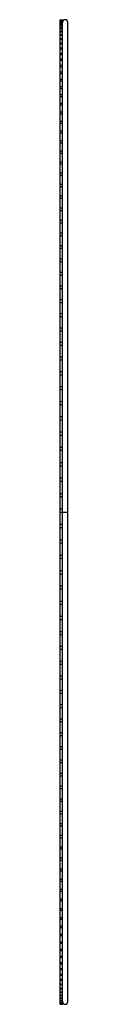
# Paper-space layout '_Derecha' of a CAD drawing. Header units: millimetres. Extents: x -5 to 3, y -453 to 453.
import ezdxf

# ---------------------------------------------------------------- set-up
doc = ezdxf.new("R2010")
doc.units = ezdxf.units.MM

psp = doc.layouts.new('_Derecha')

# ---------------------------------------------------------------- linework, layer by layer
at = {"color": 7, "linetype": 'Continuous', "lineweight": 25}
for p, q in [((-4.5, -452.49), (-4.5, 452.49)), ((-4.5, 452.49), (-2.5, 452.49)), ((-4.5, 452.36), (-2.5, 452.36)), ((-4.5, 452.14), (-2.5, 452.14)), ((-4.5, 451.78), (-2.5, 451.78)), ((-4.5, 451.47), (-2.5, 451.47)), ((-4.5, 450.75), (-2.5, 450.75)), ((-4.5, 450.35), (-2.5, 450.35)), ((-4.5, 449.29), (-2.5, 449.29)), ((-4.5, 448.79), (-2.5, 448.79)), ((-4.5, 447.37), (-2.5, 447.37)), ((-4.5, 446.79), (-2.5, 446.79)), ((-4.5, 445.02), (-2.5, 445.02)), ((-4.5, 444.35), (-2.5, 444.35)), ((-2.5, 339.4), (-2.5, 452.49)), ((2.5, -450), (2.5, 450)), ((-4.5, 442.22), (-2.5, 442.22)), ((-4.5, 441.46), (-2.5, 441.46)), ((-4.5, 438.99), (-2.5, 438.99)), ((-4.5, 438.15), (-2.5, 438.15)), ((-4.5, 435.33), (-2.5, 435.33)), ((-4.5, 434.4), (-2.5, 434.4)), ((-4.5, 431.24), (-2.5, 431.24)), ((-4.5, 430.22), (-2.5, 430.22)), ((-4.5, 426.72), (-2.5, 426.72)), ((-4.5, 425.62), (-2.5, 425.62)), ((-4.5, 421.78), (-2.5, 421.78)), ((-4.5, 420.59), (-2.5, 420.59)), ((-4.5, 416.42), (-2.5, 416.42)), ((-4.5, 415.15), (-2.5, 415.15)), ((-4.5, 410.66), (-2.5, 410.66)), ((-4.5, 409.31), (-2.5, 409.31)), ((-4.5, 404.49), (-2.5, 404.49)), ((-4.5, 403.05), (-2.5, 403.05)), ((-4.5, 397.91), (-2.5, 397.91)), ((-4.5, 396.4), (-2.5, 396.4)), ((-4.5, 390.95), (-2.5, 390.95)), ((-4.5, 389.36), (-2.5, 389.36)), ((-4.5, 383.6), (-2.5, 383.6)), ((-4.5, 381.94), (-2.5, 381.94)), ((-4.5, 375.87), (-2.5, 375.87)), ((-4.5, 374.14), (-2.5, 374.14)), ((-4.5, 367.77), (-2.5, 367.77)), ((-4.5, 365.97), (-2.5, 365.97)), ((-4.5, 359.31), (-2.5, 359.31)), ((-4.5, 357.43), (-2.5, 357.43)), ((-4.5, 350.49), (-2.5, 350.49)), ((-4.5, 348.55), (-2.5, 348.55)), ((-4.5, 341.33), (-2.5, 341.33)), ((-4.5, 339.32), (-2.5, 339.32)), ((-2.5, 59.19), (-2.5, 339.32)), ((-4.5, 331.83), (-2.5, 331.83)), ((-4.5, 329.76), (-2.5, 329.76)), ((-4.5, 322), (-2.5, 322)), ((-4.5, 319.87), (-2.5, 319.87)), ((-4.5, 311.86), (-2.5, 311.86)), ((-4.5, 309.66), (-2.5, 309.66)), ((-4.5, 301.41), (-2.5, 301.41)), ((-4.5, 299.15), (-2.5, 299.15)), ((-4.5, 290.66), (-2.5, 290.66)), ((-4.5, 288.34), (-2.5, 288.34)), ((-4.5, 279.62), (-2.5, 279.62)), ((-4.5, 277.25), (-2.5, 277.25)), ((-4.5, 268.31), (-2.5, 268.31)), ((-4.5, 265.89), (-2.5, 265.89)), ((-4.5, 256.73), (-2.5, 256.73)), ((-4.5, 254.26), (-2.5, 254.26)), ((-4.5, 244.9), (-2.5, 244.9)), ((-4.5, 242.39), (-2.5, 242.39)), ((-4.5, 232.83), (-2.5, 232.83)), ((-4.5, 230.27), (-2.5, 230.27)), ((-4.5, 220.52), (-2.5, 220.52)), ((-4.5, 217.93), (-2.5, 217.93)), ((-4.5, 208), (-2.5, 208)), ((-4.5, 205.37), (-2.5, 205.37)), ((-4.5, 195.28), (-2.5, 195.28)), ((-4.5, 192.6), (-2.5, 192.6)), ((-4.5, 182.36), (-2.5, 182.36)), ((-4.5, 179.65), (-2.5, 179.65)), ((-4.5, 169.26), (-2.5, 169.26)), ((-4.5, 166.52), (-2.5, 166.52)), ((-4.5, 156), (-2.5, 156)), ((-4.5, 153.23), (-2.5, 153.23)), ((-4.5, 142.58), (-2.5, 142.58)), ((-4.5, 139.79), (-2.5, 139.79)), ((-4.5, 129.02), (-2.5, 129.02)), ((-4.5, 126.2), (-2.5, 126.2)), ((-4.5, 115.33), (-2.5, 115.33)), ((-4.5, 112.5), (-2.5, 112.5)), ((-4.5, 101.53), (-2.5, 101.53)), ((-4.5, 98.68), (-2.5, 98.68)), ((-4.5, 87.63), (-2.5, 87.63)), ((-4.5, 84.76), (-2.5, 84.76)), ((-4.5, 73.64), (-2.5, 73.64)), ((-4.5, 70.76), (-2.5, 70.76)), ((-4.5, 59.58), (-2.5, 59.58)), ((-4.5, 56.7), (-2.5, 56.7)), ((-2.5, -56.39), (-2.5, 59.15)), ((-4.5, 45.46), (-2.5, 45.46)), ((-4.5, 42.57), (-2.5, 42.57)), ((-4.5, 31.3), (-2.5, 31.3)), ((-4.5, 28.4), (-2.5, 28.4)), ((-4.5, 17.1), (-2.5, 17.1)), ((-4.5, 14.21), (-2.5, 14.21)), ((-4.5, 2.89), (-2.5, 2.89)), ((-4.5, 0), (2.5, 0)), ((-4.5, -11.32), (-2.5, -11.32)), ((-4.5, -14.21), (-2.5, -14.21)), ((-4.5, -25.53), (-2.5, -25.53)), ((-4.5, -28.4), (-2.5, -28.4)), ((-4.5, -39.7), (-2.5, -39.7)), ((-4.5, -42.57), (-2.5, -42.57)), ((-4.5, -53.84), (-2.5, -53.84)), ((-4.5, -56.7), (-2.5, -56.7)), ((-2.5, -337.51), (-2.5, -56.4)), ((-4.5, -67.93), (-2.5, -67.93)), ((-4.5, -70.76), (-2.5, -70.76)), ((-4.5, -81.95), (-2.5, -81.95)), ((-4.5, -84.76), (-2.5, -84.76)), ((-4.5, -95.89), (-2.5, -95.89)), ((-4.5, -98.68), (-2.5, -98.68)), ((-4.5, -109.73), (-2.5, -109.73)), ((-4.5, -112.5), (-2.5, -112.5)), ((-4.5, -123.46), (-2.5, -123.46)), ((-4.5, -126.2), (-2.5, -126.2)), ((-4.5, -137.08), (-2.5, -137.08)), ((-4.5, -139.79), (-2.5, -139.79)), ((-4.5, -150.55), (-2.5, -150.55)), ((-4.5, -153.23), (-2.5, -153.23)), ((-4.5, -163.88), (-2.5, -163.88)), ((-4.5, -166.52), (-2.5, -166.52)), ((-4.5, -177.05), (-2.5, -177.05)), ((-4.5, -179.65), (-2.5, -179.65)), ((-4.5, -190.04), (-2.5, -190.04)), ((-4.5, -192.6), (-2.5, -192.6)), ((-4.5, -202.85), (-2.5, -202.85)), ((-4.5, -205.37), (-2.5, -205.37)), ((-4.5, -215.45), (-2.5, -215.45)), ((-4.5, -217.93), (-2.5, -217.93)), ((-4.5, -227.85), (-2.5, -227.85)), ((-4.5, -230.27), (-2.5, -230.27)), ((-4.5, -240.01), (-2.5, -240.01)), ((-4.5, -242.39), (-2.5, -242.39)), ((-4.5, -251.95), (-2.5, -251.95)), ((-4.5, -254.26), (-2.5, -254.26)), ((-4.5, -263.63), (-2.5, -263.63)), ((-4.5, -265.89), (-2.5, -265.89)), ((-4.5, -275.05), (-2.5, -275.05)), ((-4.5, -277.25), (-2.5, -277.25)), ((-4.5, -286.2), (-2.5, -286.2)), ((-4.5, -288.34), (-2.5, -288.34)), ((-4.5, -297.07), (-2.5, -297.07)), ((-4.5, -299.15), (-2.5, -299.15)), ((-4.5, -307.64), (-2.5, -307.64)), ((-4.5, -309.66), (-2.5, -309.66)), ((-4.5, -317.91), (-2.5, -317.91)), ((-4.5, -319.87), (-2.5, -319.87)), ((-4.5, -327.87), (-2.5, -327.87)), ((-4.5, -329.76), (-2.5, -329.76)), ((-4.5, -337.51), (-2.5, -337.51)), ((-4.5, -339.32), (-2.5, -339.32)), ((-2.5, -452.49), (-2.5, -337.55)), ((-4.5, -346.81), (-2.5, -346.81)), ((-4.5, -348.55), (-2.5, -348.55)), ((-4.5, -355.77), (-2.5, -355.77)), ((-4.5, -357.43), (-2.5, -357.43)), ((-4.5, -364.37), (-2.5, -364.37)), ((-4.5, -365.97), (-2.5, -365.97)), ((-4.5, -372.62), (-2.5, -372.62)), ((-4.5, -374.14), (-2.5, -374.14)), ((-4.5, -380.5), (-2.5, -380.5)), ((-4.5, -381.94), (-2.5, -381.94)), ((-4.5, -388.01), (-2.5, -388.01)), ((-4.5, -389.36), (-2.5, -389.36)), ((-4.5, -395.13), (-2.5, -395.13)), ((-4.5, -396.4), (-2.5, -396.4)), ((-4.5, -401.86), (-2.5, -401.86)), ((-4.5, -403.05), (-2.5, -403.05)), ((-4.5, -408.19), (-2.5, -408.19)), ((-4.5, -409.31), (-2.5, -409.31)), ((-4.5, -414.13), (-2.5, -414.13)), ((-4.5, -415.15), (-2.5, -415.15)), ((-4.5, -419.65), (-2.5, -419.65)), ((-4.5, -420.59), (-2.5, -420.59)), ((-4.5, -424.76), (-2.5, -424.76)), ((-4.5, -425.62), (-2.5, -425.62)), ((-4.5, -429.45), (-2.5, -429.45)), ((-4.5, -430.22), (-2.5, -430.22)), ((-4.5, -433.72), (-2.5, -433.72)), ((-4.5, -434.4), (-2.5, -434.4)), ((-4.5, -437.56), (-2.5, -437.56)), ((-4.5, -438.15), (-2.5, -438.15)), ((-4.5, -440.96), (-2.5, -440.96)), ((-4.5, -441.46), (-2.5, -441.46)), ((-4.5, -443.93), (-2.5, -443.93)), ((-4.5, -444.35), (-2.5, -444.35)), ((-4.5, -446.47), (-2.5, -446.47)), ((-4.5, -446.79), (-2.5, -446.79)), ((-4.5, -448.56), (-2.5, -448.56)), ((-4.5, -448.79), (-2.5, -448.79)), ((-4.5, -450.21), (-2.5, -450.21)), ((-4.5, -450.35), (-2.5, -450.35)), ((-4.5, -451.42), (-2.5, -451.42)), ((-4.5, -451.47), (-2.5, -451.47)), ((-4.5, -452.18), (-2.5, -452.18)), ((-4.5, -452.49), (-2.5, -452.49))]:
    psp.add_line(p, q, dxfattribs=at)
for centre, start, end in [((0, 450), 0, 180), ((0, -450), 180, 0)]:
    psp.add_arc(centre, 2.5, start, end, dxfattribs=at)

doc.saveas('drawing.dxf')
